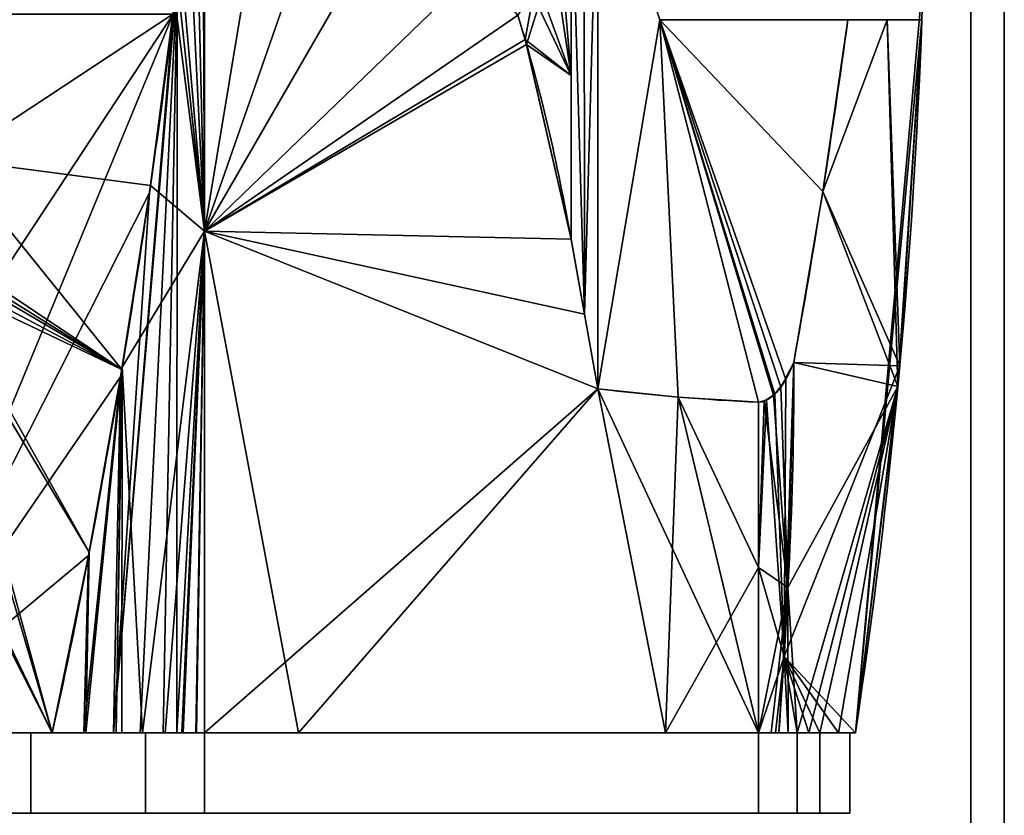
# Model space of a CAD drawing. Extents: x -18 to 409, y -107 to 420.
# Tile 9 of 16: x 242 to 389, y -12 to 106. Entities that reach past the tile are written whole.
import ezdxf

# ---------------------------------------------------------------- set-up
doc = ezdxf.new("R2010")
doc.units = 0
doc.header["$MEASUREMENT"] = 0
doc.layers.add('1', color=7, linetype='Continuous')

# ---------------------------------------------------------------- blocks, each defined once
blk = doc.blocks.new('UG_SURFACE_004')
at = {"layer": '1', "color": 253, "linetype": 'Continuous'}
for points in [[(194.769993, 0, -125.358552), (124.266811, 107.168071, -141.495571), (265.286893, 107.166536, -141.510636)], [(265.286893, 107.166536, -141.510636), (221.005425, 0, -125.358552), (194.769993, 0, -125.358552)], [(221.005425, 0, -125.358552), (265.286893, 107.166536, -141.510636), (261.76852, 80.537036, -138.739392)], [(261.76852, 80.537036, -138.739392), (257.461637, 53.09771, -135.024041), (221.005425, 0, -125.358552)], [(221.005425, 0, -125.358552), (257.461637, 53.09771, -135.024041), (252.695054, 26.431967, -130.582258)], [(252.695054, 26.431967, -130.582258), (247.240841, 0, -125.358552), (221.005425, 0, -125.358552)]]:
    blk.add_3dface(points, dxfattribs=at)
blk = doc.blocks.new('UG_SURFACE_007')
at = {"layer": '1', "color": 253, "linetype": 'Continuous'}
for points in [[(376.978487, 106.343254, 70.776023), (367.06841, 0, -59.83384), (377.193242, 112.854585)], [(377.193242, 112.854585), (367.06841, 0, -59.83384), (376.978487, 106.343254, -70.776023)], [(376.978487, 106.343254, -70.776023), (377.091467, 109.598733, -70.840165), (377.193242, 112.854585)], [(377.193242, 112.854585), (377.091467, 109.598733, 70.840165), (376.978487, 106.343254, 70.776023)], [(377.091467, 109.598733, -70.840165), (377.193242, 112.854585, -70.897929), (377.193242, 112.854585)], [(377.193242, 112.854585), (377.193242, 112.854585, 70.897929), (377.091467, 109.598733, 70.840165)], [(376.978487, 106.343254, -70.776023), (367.06841, 0, -59.83384), (373.396844, 51.655885, -65.652393)], [(373.684615, 54.749951, 66.080444), (367.06841, 0, -59.83384), (376.978487, 106.343254, 70.776023)], [(376.978487, 106.343254, -72.544992), (376.978487, 106.343254, -70.776023), (373.396844, 51.655885, -65.652393)], [(373.396844, 51.655885, -65.652393), (376.978487, 106.343254, -74.313954), (376.978487, 106.343254, -72.544992)], [(376.978487, 106.343254, 72.544992), (376.978487, 106.343254, 74.313954), (373.684615, 54.749951, 66.080444)], [(376.978487, 106.343254, 70.776023), (376.978487, 106.343254, 72.544992), (373.684615, 54.749951, 66.080444)], [(367.06841, 0), (367.06841, 0, -59.83384), (373.684615, 54.749951, 66.080444)], [(373.684615, 54.749951, 66.080444), (367.06841, 0, 59.83384), (367.06841, 0)]]:
    blk.add_3dface(points, dxfattribs=at)
blk = doc.blocks.new('UG_SURFACE_012')
at = {"layer": '1', "color": 253, "linetype": 'Continuous'}
for points in [[(219.445124, 0, -124.698043), (194.769993, 0, -125.358552), (247.240841, 0, -125.358552)], [(247.240841, 0, -125.358552), (244.049564, 0, -122.718386), (219.445124, 0, -124.698043)], [(244.049564, 0, -122.718386), (247.240841, 0, -125.358552), (251.981854, 0, -123.811148)], [(256.40139, 0, -121.500432), (260.377556, 0, -118.490137), (261.193246, 0, -114.51529), (244.049564, 0, -122.718386)], [(244.049564, 0, -122.718386), (251.981854, 0, -123.811148), (256.40139, 0, -121.500432)], [(260.377556, 0, -118.490137), (263.800651, 0, -114.863291), (261.193246, 0, -114.51529)], [(268.681109, 0, -106.0232), (269.978642, 0, -100.877993), (269.978642, 0, -97.662605), (261.193246, 0, -114.51529)], [(261.193246, 0, -114.51529), (263.800651, 0, -114.863291), (266.57632, 0, -110.719927)], [(261.193246, 0, -114.51529), (266.57632, 0, -110.719927), (268.681109, 0, -106.0232)], [(311.421543, 0, -91.153093), (269.978642, 0, -97.662605), (269.978642, 0, -100.877993), (338.763952, 0, -89.308061)], [(338.763952, 0, -89.308061), (352.629274, 0, -86.506553), (352.629274, 0, -83.291166), (311.421543, 0, -91.153093)], [(354.514509, 0, -85.890412), (355.649769, 0, -85.339397), (355.725944, 0, -82.081556), (352.629274, 0, -83.291166)], [(352.629274, 0, -83.291166), (352.629274, 0, -86.506553), (354.514509, 0, -85.890412)], [(355.649769, 0, -85.339397), (357.029051, 0, -82.712375), (358.369201, 0, -80.065161), (355.725944, 0, -82.081556)]]:
    blk.add_3dface(points, dxfattribs=at)
blk = doc.blocks.new('UG_SURFACE_016')
at = {"layer": '1', "color": 253, "linetype": 'Continuous'}
for points in [[(337.874204, 106.343254, 102.964893), (333.324403, 120.368116, 103.967354), (328.644395, 134.34799, 104.998499), (328.644395, 51.300857, 104.998499)], [(337.874204, 106.343254, 102.964893), (328.644395, 51.300857, 104.998499), (340.619236, 50.075393, 102.360077)], [(362.191886, 80.728211, 97.606957), (365.93169, 106.343254, 96.78296), (337.874204, 106.343254, 102.964893)], [(356.679112, 52.700508, 98.821588), (357.863456, 55.224791, 98.560639), (362.191886, 80.728211, 97.606957), (337.874204, 106.343254, 102.964893)], [(355.040431, 50.491232, 99.182643), (356.679112, 52.700508, 98.821588), (337.874204, 106.343254, 102.964893)], [(352.629274, 49.290467, 99.713892), (353.804082, 49.604256, 99.455044), (355.040431, 50.491232, 99.182643), (337.874204, 106.343254, 102.964893)], [(337.874204, 106.343254, 102.964893), (340.619236, 50.075393, 102.360077), (352.629274, 49.290467, 99.713892)]]:
    blk.add_3dface(points, dxfattribs=at)
blk = doc.blocks.new('UG_SURFACE_029')
at = {"layer": '1', "color": 253, "linetype": 'Continuous'}
for points in [[(290.646642, 134.160861, 133.753628), (269.978642, 149.624467, 140.969753), (269.978642, 74.812233, 120.923869)], [(269.978642, 74.812233, 120.923869), (310.675204, 114.104435, 125.072226), (290.646642, 134.160861, 133.753628)], [(316.696078, 107.037254, 122.120529), (310.675204, 114.104435, 125.072226), (269.978642, 74.812233, 120.923869)], [(269.978642, 74.812233, 120.923869), (318.008274, 102.667615, 120.715171), (316.696078, 107.037254, 122.120529)], [(269.978642, 74.812233, 120.923869), (324.645728, 73.592804, 111.716717), (318.008274, 102.667615, 120.715171)], [(328.644395, 51.300857, 104.998499), (326.644093, 62.446158, 108.359255), (269.978642, 74.812233, 120.923869)], [(269.978642, 74.812233, 120.923869), (269.978642, 0, 100.877993), (283.97584, 0, 98.834716)], [(269.978642, 74.812233, 120.923869), (283.97584, 0, 98.834716), (328.644395, 51.300857, 104.998499)], [(269.978642, 74.812233, 120.923869), (326.644093, 62.446158, 108.359255), (324.645728, 73.592804, 111.716717)], [(328.644395, 51.300857, 104.998499), (283.97584, 0, 98.834716), (352.629274, 0, 86.506553)], [(352.629274, 0, 86.506553), (340.619236, 50.075393, 102.360077), (328.644395, 51.300857, 104.998499)], [(352.629274, 24.645234, 93.110226), (352.629274, 49.290467, 99.713892), (340.619236, 50.075393, 102.360077)], [(340.619236, 50.075393, 102.360077), (352.629274, 0, 86.506553), (352.629274, 24.645234, 93.110226)]]:
    blk.add_3dface(points, dxfattribs=at)
blk = doc.blocks.new('UG_SURFACE_030')
at = {"layer": '1', "color": 253, "linetype": 'Continuous'}
blk.add_3dface([(389.276654, -68.016738, 34.675542), (389.276654, 124.465309, 34.675542), (384.27487, 124.465309, 34.675542), (384.27487, -68.018205, 34.675542)], dxfattribs=at)
blk = doc.blocks.new('UG_SURFACE_033')
at = {"layer": '1', "color": 253, "linetype": 'Continuous'}
for points in [[(247.240841, 0, 125.358552), (194.769993, 0, 125.358552), (219.445124, 0, 124.698043)], [(219.445124, 0, 124.698043), (244.049564, 0, 122.718386), (247.240841, 0, 125.358552)], [(256.805182, 0, 121.239968), (252.276391, 0, 123.685248), (247.240841, 0, 125.358552), (244.049564, 0, 122.718386)], [(244.049564, 0, 122.718386), (261.193246, 0, 114.51529), (260.732681, 0, 118.166439), (256.805182, 0, 121.239968)], [(261.193246, 0, 114.51529), (264.097303, 0, 114.485279), (260.732681, 0, 118.166439)], [(266.806304, 0, 110.29803), (264.097303, 0, 114.485279), (261.193246, 0, 114.51529)], [(268.78494, 0, 105.720185), (266.806304, 0, 110.29803), (261.193246, 0, 114.51529)], [(261.193246, 0, 114.51529), (269.978642, 0, 97.662605), (269.978642, 0, 100.877993), (268.78494, 0, 105.720185)], [(283.97584, 0, 98.834716), (269.978642, 0, 100.877993), (269.978642, 0, 97.662605), (311.421543, 0, 91.153093)], [(311.421543, 0, 91.153093), (352.629274, 0, 83.291166), (352.629274, 0, 86.506553), (283.97584, 0, 98.834716)], [(355.163515, 0, 85.593633), (352.629274, 0, 86.506553), (352.629274, 0, 83.291166)], [(352.629274, 0, 83.291166), (355.725944, 0, 82.081556), (355.649769, 0, 85.339397), (355.163515, 0, 85.593633)], [(355.725944, 0, 82.081556), (358.369201, 0, 80.065161), (357.029051, 0, 82.712375), (355.649769, 0, 85.339397)]]:
    blk.add_3dface(points, dxfattribs=at)
blk = doc.blocks.new('UG_SURFACE_043')
at = {"layer": '1', "color": 253, "linetype": 'Continuous'}
for points in [[(356.416464, 11.380262, 87.926842), (357.863456, 55.224791, 98.560639), (356.679112, 52.700508, 98.821588)], [(356.679112, 52.700508, 98.821588), (355.040431, 50.491232, 99.182643), (356.416464, 11.380262, 87.926842)], [(355.040431, 50.491232, 99.182643), (353.804082, 49.604256, 99.455044), (356.416464, 11.380262, 87.926842)], [(352.629274, 24.645234, 93.110226), (356.416464, 11.380262, 87.926842), (353.804082, 49.604256, 99.455044)], [(353.804082, 49.604256, 99.455044), (352.629274, 49.290467, 99.713892), (352.629274, 24.645234, 93.110226)], [(356.416464, 11.380262, 87.926842), (352.629274, 24.645234, 93.110226), (352.629274, 0, 86.506553)], [(352.629274, 0, 86.506553), (355.163515, 0, 85.593633), (356.416464, 11.380262, 87.926842)], [(355.163515, 0, 85.593633), (355.649769, 0, 85.339397), (356.416464, 11.380262, 87.926842)]]:
    blk.add_3dface(points, dxfattribs=at)
blk = doc.blocks.new('UG_SURFACE_049')
at = {"layer": '1', "color": 253, "linetype": 'Continuous'}
blk.add_3dface([(352.629274, 0, 83.291166), (352.629274, -12, 83.291166), (358.369201, -12, 80.065161), (358.369201, 0, 80.065161)], dxfattribs=at)
blk = doc.blocks.new('UG_SURFACE_050')
at = {"layer": '1', "color": 253, "linetype": 'Continuous'}
for points in [[(326.59477, 128.473505, -108.442113), (328.644395, 134.34799, -104.998499), (326.644093, 62.446158, -108.359255)], [(328.644395, 134.34799, -104.998499), (328.644395, 51.300857, -104.998499), (326.644093, 62.446158, -108.359255)], [(326.644093, 62.446158, -108.359255), (324.645728, 73.592804, -111.716717), (324.645728, 122.499637, -111.716717), (326.59477, 128.473505, -108.442113)]]:
    blk.add_3dface(points, dxfattribs=at)
blk = doc.blocks.new('UG_SURFACE_053')
at = {"layer": '1', "color": 253, "linetype": 'Continuous'}
blk.add_3dface([(384.27487, -68.018205, -35.446379), (384.27487, 124.465309, -35.446379), (389.276654, 124.465309, -35.446379), (389.276654, -68.016738, -35.446379)], dxfattribs=at)
blk = doc.blocks.new('UG_SURFACE_058')
at = {"layer": '1', "color": 253, "linetype": 'Continuous'}
for points in [[(269.978642, 74.812233, 120.923869), (269.978642, 149.624467, 140.969753), (269.843727, 148.086488, 141.335681)], [(269.978642, 74.812233, 120.923869), (269.843727, 148.086488, 141.335681), (269.686162, 146.554515, 141.7097)], [(269.686162, 146.554515, 141.7097), (268.583983, 132.912636, 141.911238), (269.978642, 74.812233, 120.923869)], [(269.978642, 74.812233, 120.923869), (268.583983, 132.912636, 141.911238), (266.357899, 116.449557, 142.308861)], [(266.357899, 116.449557, 142.308861), (265.548766, 109.271206, 141.711831), (269.978642, 74.812233, 120.923869)], [(269.978642, 74.812233, 120.923869), (265.548766, 109.271206, 141.711831), (261.926621, 81.628755, 138.869435)], [(269.978642, 74.812233, 120.923869), (261.926621, 81.628755, 138.869435), (257.697403, 54.527793, 135.233626)], [(260.732681, 0, 118.166439), (269.978642, 74.812233, 120.923869), (257.697403, 54.527793, 135.233626)], [(269.978642, 74.812233, 120.923869), (260.732681, 0, 118.166439), (264.097303, 0, 114.485279)], [(264.097303, 0, 114.485279), (266.806304, 0, 110.29803), (269.978642, 74.812233, 120.923869)], [(266.806304, 0, 110.29803), (268.78494, 0, 105.720185), (269.978642, 74.812233, 120.923869)], [(268.78494, 0, 105.720185), (269.978642, 0, 100.877993), (269.978642, 74.812233, 120.923869)], [(256.805182, 0, 121.239968), (257.659912, 0, 120.571092), (257.697403, 54.527793, 135.233626)], [(256.805182, 0, 121.239968), (257.697403, 54.527793, 135.233626), (257.643372, 54.181449, 135.187149)], [(257.697403, 54.527793, 135.233626), (257.659912, 0, 120.571092), (260.732681, 0, 118.166439)], [(252.276391, 0, 123.685248), (257.643372, 54.181449, 135.187149), (252.793878, 26.952848, 130.67694)], [(257.643372, 54.181449, 135.187149), (252.276391, 0, 123.685248), (256.805182, 0, 121.239968)], [(252.793878, 26.952848, 130.67694), (247.240841, 0, 125.358552), (252.276391, 0, 123.685248)]]:
    blk.add_3dface(points, dxfattribs=at)
blk = doc.blocks.new('UG_SURFACE_060')
at = {"layer": '1', "color": 253, "linetype": 'Continuous'}
for points in [[(328.644395, 51.300857, -104.998499), (328.644395, 134.34799, -104.998499), (333.324403, 120.368116, -103.967354), (337.874204, 106.343254, -102.964893)], [(340.619236, 50.075393, -102.360077), (328.644395, 51.300857, -104.998499), (337.874204, 106.343254, -102.964893)], [(337.874204, 106.343254, -102.964893), (365.93169, 106.343254, -96.78296), (362.191886, 80.728211, -97.606957)], [(352.629274, 49.290467, -99.713892), (340.619236, 50.075393, -102.360077), (337.874204, 106.343254, -102.964893)], [(337.874204, 106.343254, -102.964893), (362.191886, 80.728211, -97.606957), (357.863456, 55.224791, -98.560639), (355.959356, 51.569052, -98.980173)], [(354.864269, 50.327253, -99.221453), (353.447616, 49.457166, -99.533588), (352.629274, 49.290467, -99.713892), (337.874204, 106.343254, -102.964893)], [(337.874204, 106.343254, -102.964893), (355.959356, 51.569052, -98.980173), (354.864269, 50.327253, -99.221453)]]:
    blk.add_3dface(points, dxfattribs=at)
blk = doc.blocks.new('UG_SURFACE_070')
at = {"layer": '1', "color": 253, "linetype": 'Continuous'}
for points in [[(265.273184, 107.168071, 141.495571), (232.361078, 107.199512, 141.106084), (232.361078, 85.5124, 139.321044)], [(232.361078, 85.5124, 139.321044), (261.926621, 81.628755, 138.869435), (265.273184, 107.168071, 141.495571)], [(231.395274, 71.655817, 137.631103), (257.643372, 54.181449, 135.187149), (232.361078, 85.5124, 139.321044)], [(232.361078, 85.5124, 139.321044), (257.643372, 54.181449, 135.187149), (261.926621, 81.628755, 138.869435)], [(257.643372, 54.181449, 135.187149), (231.395274, 71.655817, 137.631103), (231.62365, 70.323572, 137.457088)], [(231.533766, 69.48036, 137.34591), (231.035143, 68.235099, 137.180224), (257.643372, 54.181449, 135.187149)], [(257.643372, 54.181449, 135.187149), (231.62365, 70.323572, 137.457088), (231.533766, 69.48036, 137.34591)], [(257.643372, 54.181449, 135.187149), (231.035143, 68.235099, 137.180224), (230.159342, 67.229979, 137.04519)], [(214.708641, 67.229979, 137.04519), (213.554874, 66.569865, 136.955887), (247.240841, 0, 125.358552)], [(221.005425, 0, 125.358552), (247.240841, 0, 125.358552), (213.554874, 66.569865, 136.955887)], [(247.240841, 0, 125.358552), (227.696776, 66.324241, 136.922523), (214.708641, 67.229979, 137.04519)], [(247.240841, 0, 125.358552), (229.005575, 66.569865, 136.955887), (227.696776, 66.324241, 136.922523)], [(252.793878, 26.952848, 130.67694), (230.159342, 67.229979, 137.04519), (229.005575, 66.569865, 136.955887)], [(229.005575, 66.569865, 136.955887), (247.240841, 0, 125.358552), (252.793878, 26.952848, 130.67694)], [(230.159342, 67.229979, 137.04519), (252.793878, 26.952848, 130.67694), (257.643372, 54.181449, 135.187149)]]:
    blk.add_3dface(points, dxfattribs=at)
blk = doc.blocks.new('UG_SURFACE_072')
at = {"layer": '1', "color": 253, "linetype": 'Continuous'}
for points in [[(145.490438, 0, 122.718386), (145.490438, -12, 122.718386), (194.769993, -12, 125.358552), (194.769993, 0, 125.358552)], [(194.769993, 0, 125.358552), (194.769993, -12, 125.358552), (244.049564, -12, 122.718386), (244.049564, 0, 122.718386)]]:
    blk.add_3dface(points, dxfattribs=at)
blk = doc.blocks.new('UG_SURFACE_073')
at = {"layer": '1', "color": 253, "linetype": 'Continuous'}
blk.add_3dface([(358.369201, 0, 80.065161), (358.369201, -12, 80.065161), (361.756653, -12, 72.895259), (361.756653, 0, 72.895259)], dxfattribs=at)
blk = doc.blocks.new('UG_SURFACE_080')
at = {"layer": '1', "color": 253, "linetype": 'Continuous'}
for points in [[(362.191886, 80.728211, 97.606957), (373.684615, 54.749951, 66.080444), (371.783376, 106.343254, 85.709862)], [(371.783376, 106.343254, 85.709862), (365.93169, 106.343254, 96.78296), (362.191886, 80.728211, 97.606957)], [(373.684615, 54.749951, 66.080444), (376.978487, 106.343254, 74.313954), (371.783376, 106.343254, 85.709862)], [(373.684615, 54.749951, 66.080444), (362.191886, 80.728211, 97.606957), (357.863456, 55.224791, 98.560639)], [(373.684615, 54.749951, 66.080444), (357.863456, 55.224791, 98.560639), (356.416464, 11.380262, 87.926842)], [(356.416464, 11.380262, 87.926842), (367.06841, 0, 59.83384), (373.684615, 54.749951, 66.080444)], [(356.416464, 11.380262, 87.926842), (355.649769, 0, 85.339397), (357.029051, 0, 82.712375)], [(364.527762, 0, 66.411406), (367.06841, 0, 59.83384), (356.416464, 11.380262, 87.926842)], [(361.756653, 0, 72.895259), (364.527762, 0, 66.411406), (356.416464, 11.380262, 87.926842)], [(360.098481, 0, 76.497011), (361.756653, 0, 72.895259), (356.416464, 11.380262, 87.926842)], [(358.369201, 0, 80.065161), (360.098481, 0, 76.497011), (356.416464, 11.380262, 87.926842)], [(357.029051, 0, 82.712375), (358.369201, 0, 80.065161), (356.416464, 11.380262, 87.926842)]]:
    blk.add_3dface(points, dxfattribs=at)
blk = doc.blocks.new('UG_SURFACE_082')
at = {"layer": '1', "color": 253, "linetype": 'Continuous'}
for points in [[(319.859415, 111.313999, -118.557736), (324.645728, 122.499637, -111.716717), (324.645728, 98.046221, -111.716717)], [(318.992764, 109.944828, -119.595066), (319.859415, 111.313999, -118.557736), (324.645728, 98.046221, -111.716717)], [(317.795813, 103.399195, -120.949261), (316.696078, 107.037254, -122.120529), (318.992764, 109.944828, -119.595066)], [(318.992764, 109.944828, -119.595066), (324.645728, 98.046221, -111.716717), (317.795813, 103.399195, -120.949261)], [(324.645728, 98.046221, -111.716717), (324.645728, 73.592804, -111.716717), (317.795813, 103.399195, -120.949261)]]:
    blk.add_3dface(points, dxfattribs=at)
blk = doc.blocks.new('UG_SURFACE_084')
at = {"layer": '1', "color": 253, "linetype": 'Continuous'}
for points in [[(389.276654, 186.518684, 4.18697), (389.276654, -68.016738, 34.675542), (389.276654, -68.016738, -35.446379), (389.276654, 124.465309, -35.446379)], [(389.276654, 124.465309, 34.675542), (389.276654, -68.016738, 34.675542), (389.276654, 186.518684, 4.18697)]]:
    blk.add_3dface(points, dxfattribs=at)
blk = doc.blocks.new('UG_SURFACE_092')
at = {"layer": '1', "color": 253, "linetype": 'Continuous'}
for points in [[(244.049564, 0, 122.718386), (244.049564, -12, 122.718386), (261.193246, -12, 114.51529), (261.193246, 0, 114.51529)], [(261.193246, 0, 114.51529), (261.193246, -12, 114.51529), (269.978642, -12, 97.662605), (269.978642, 0, 97.662605)]]:
    blk.add_3dface(points, dxfattribs=at)
blk = doc.blocks.new('UG_SURFACE_097')
at = {"layer": '1', "color": 253, "linetype": 'Continuous'}
for points in [[(269.843757, 148.08692, -141.335577), (269.978642, 149.624467, -140.969753), (269.978642, 74.812233, -120.923869)], [(269.686162, 146.554515, -141.7097), (269.843757, 148.08692, -141.335577), (269.978642, 74.812233, -120.923869)], [(269.978642, 74.812233, -120.923869), (267.552406, 124.249287, -142.097071), (269.686162, 146.554515, -141.7097)], [(266.357899, 116.449557, -142.308861), (267.552406, 124.249287, -142.097071), (269.978642, 74.812233, -120.923869)], [(265.910327, 112.500422, -141.977966), (266.357899, 116.449557, -142.308861), (269.978642, 74.812233, -120.923869)], [(265.419811, 108.172536, -141.615331), (265.910327, 112.500422, -141.977966), (256.40139, 0, -121.500432)], [(260.377556, 0, -118.490137), (256.40139, 0, -121.500432), (265.910327, 112.500422, -141.977966)], [(265.910327, 112.500422, -141.977966), (263.800651, 0, -114.863291), (260.377556, 0, -118.490137)], [(265.910327, 112.500422, -141.977966), (265.856713, 0, -111.794129), (263.800651, 0, -114.863291)], [(265.856713, 0, -111.794129), (265.910327, 112.500422, -141.977966), (269.978642, 74.812233, -120.923869)], [(261.76852, 80.537036, -138.739392), (265.419811, 108.172536, -141.615331), (256.40139, 0, -121.500432)], [(257.461637, 53.09771, -135.024041), (261.76852, 80.537036, -138.739392), (256.40139, 0, -121.500432)], [(269.978642, 74.812233, -120.923869), (266.57632, 0, -110.719927), (265.856713, 0, -111.794129)], [(269.978642, 74.812233, -120.923869), (268.681109, 0, -106.0232), (266.57632, 0, -110.719927)], [(269.978642, 74.812233, -120.923869), (269.978642, 0, -100.877993), (268.681109, 0, -106.0232)], [(252.695054, 26.431967, -130.582258), (257.461637, 53.09771, -135.024041), (251.981854, 0, -123.811148)], [(256.40139, 0, -121.500432), (251.981854, 0, -123.811148), (257.461637, 53.09771, -135.024041)], [(251.981854, 0, -123.811148), (247.240841, 0, -125.358552), (252.695054, 26.431967, -130.582258)]]:
    blk.add_3dface(points, dxfattribs=at)
blk = doc.blocks.new('UG_SURFACE_101')
at = {"layer": '1', "color": 253, "linetype": 'Continuous'}
blk.add_3dface([(358.369201, 0, -80.065161), (358.369201, -12, -80.065161), (352.629274, -12, -83.291166), (352.629274, 0, -83.291166)], dxfattribs=at)
blk = doc.blocks.new('UG_SURFACE_105')
at = {"layer": '1', "color": 253, "linetype": 'Continuous'}
blk.add_3dface([(269.978642, 0, 97.662605), (269.978642, -12, 97.662605), (352.629274, -12, 83.291166), (352.629274, 0, 83.291166)], dxfattribs=at)
blk = doc.blocks.new('UG_SURFACE_108')
at = {"layer": '1', "color": 253, "linetype": 'Continuous'}
for points in [[(261.193246, 0, -114.51529), (261.193246, -12, -114.51529), (244.049564, -12, -122.718386), (244.049564, 0, -122.718386)], [(269.978642, 0, -97.662605), (269.978642, -12, -97.662605), (261.193246, -12, -114.51529), (261.193246, 0, -114.51529)]]:
    blk.add_3dface(points, dxfattribs=at)
blk = doc.blocks.new('UG_SURFACE_110')
at = {"layer": '1', "color": 253, "linetype": 'Continuous'}
for points in [[(361.756653, 0, 72.895259), (361.756653, -12, 72.895259), (366.251826, -12), (366.251826, 0)], [(366.251826, 0), (366.251826, -12), (361.756653, -12, -72.895259), (361.756653, 0, -72.895259)]]:
    blk.add_3dface(points, dxfattribs=at)
blk = doc.blocks.new('UG_SURFACE_120')
at = {"layer": '1', "color": 253, "linetype": 'Continuous'}
blk.add_3dface([(352.629274, 0, -83.291166), (352.629274, -12, -83.291166), (269.978642, -12, -97.662605), (269.978642, 0, -97.662605)], dxfattribs=at)
blk = doc.blocks.new('UG_SURFACE_122')
at = {"layer": '1', "color": 253, "linetype": 'Continuous'}
for points in [[(269.978642, 74.812233, -120.923869), (269.978642, 149.624467, -140.969753), (281.091511, 141.947001, -137.303263)], [(269.978642, 74.812233, -120.923869), (281.091511, 141.947001, -137.303263), (299.495459, 125.938565, -130.129442)], [(269.978642, 74.812233, -120.923869), (299.495459, 125.938565, -130.129442), (316.696078, 107.037254, -122.120529)], [(316.696078, 107.037254, -122.120529), (317.795813, 103.399195, -120.949261), (269.978642, 74.812233, -120.923869)], [(317.795813, 103.399195, -120.949261), (324.645728, 73.592804, -111.716717), (269.978642, 74.812233, -120.923869)], [(328.644395, 51.300857, -104.998499), (269.978642, 0, -100.877993), (269.978642, 74.812233, -120.923869)], [(324.645728, 73.592804, -111.716717), (326.644093, 62.446158, -108.359255), (269.978642, 74.812233, -120.923869)], [(269.978642, 74.812233, -120.923869), (326.644093, 62.446158, -108.359255), (328.644395, 51.300857, -104.998499)], [(338.763952, 0, -89.308061), (269.978642, 0, -100.877993), (328.644395, 51.300857, -104.998499)], [(328.644395, 51.300857, -104.998499), (340.619236, 50.075393, -102.360077), (338.763952, 0, -89.308061)], [(352.629274, 24.645234, -93.110226), (338.763952, 0, -89.308061), (340.619236, 50.075393, -102.360077)], [(340.619236, 50.075393, -102.360077), (352.629274, 49.290467, -99.713892), (352.629274, 24.645234, -93.110226)], [(352.629274, 24.645234, -93.110226), (352.629274, 0, -86.506553), (338.763952, 0, -89.308061)]]:
    blk.add_3dface(points, dxfattribs=at)
blk = doc.blocks.new('UG_SURFACE_145')
at = {"layer": '1', "color": 253, "linetype": 'Continuous'}
for points in [[(194.769993, 0, -125.358552), (194.769993, -12, -125.358552), (145.490438, -12, -122.718386), (145.490438, 0, -122.718386)], [(244.049564, 0, -122.718386), (244.049564, -12, -122.718386), (194.769993, -12, -125.358552), (194.769993, 0, -125.358552)]]:
    blk.add_3dface(points, dxfattribs=at)
blk = doc.blocks.new('UG_SURFACE_147')
at = {"layer": '1', "color": 253, "linetype": 'Continuous'}
for points in [[(355.959356, 51.569052, -98.980173), (357.863456, 55.224791, -98.560639), (357.005835, 21.689814, -90.277545)], [(357.005835, 21.689814, -90.277545), (354.864269, 50.327253, -99.221453), (355.959356, 51.569052, -98.980173)], [(357.005835, 21.689814, -90.277545), (353.447616, 49.457166, -99.533588), (354.864269, 50.327253, -99.221453)], [(352.629274, 24.645234, -93.110226), (352.629274, 49.290467, -99.713892), (353.447616, 49.457166, -99.533588)], [(353.447616, 49.457166, -99.533588), (357.005835, 21.689814, -90.277545), (352.629274, 24.645234, -93.110226)], [(352.629274, 0, -86.506553), (352.629274, 24.645234, -93.110226), (357.005835, 21.689814, -90.277545)], [(357.005835, 21.689814, -90.277545), (354.514509, 0, -85.890412), (352.629274, 0, -86.506553)], [(357.005835, 21.689814, -90.277545), (355.649769, 0, -85.339397), (354.514509, 0, -85.890412)]]:
    blk.add_3dface(points, dxfattribs=at)
blk = doc.blocks.new('UG_SURFACE_154')
at = {"layer": '1', "color": 253, "linetype": 'Continuous'}
for points in [[(326.644093, 62.446158, 108.359255), (328.644395, 134.34799, 104.998499), (324.851274, 123.147264, 111.371383)], [(326.644093, 62.446158, 108.359255), (328.644395, 51.300857, 104.998499), (328.644395, 134.34799, 104.998499)], [(324.851274, 123.147264, 111.371383), (324.645728, 122.499637, 111.716717), (324.645728, 73.592804, 111.716717), (326.644093, 62.446158, 108.359255)]]:
    blk.add_3dface(points, dxfattribs=at)
blk = doc.blocks.new('UG_SURFACE_158')
at = {"layer": '1', "color": 253, "linetype": 'Continuous'}
for points in [[(366.251826, 0), (361.756653, 0, -72.895259), (364.527762, 0, -66.411406), (367.06841, 0, -59.83384)], [(367.06841, 0, 59.83384), (364.527762, 0, 66.411406), (361.756653, 0, 72.895259), (366.251826, 0)], [(367.06841, 0, -59.83384), (367.06841, 0, 59.83384), (366.251826, 0)]]:
    blk.add_3dface(points, dxfattribs=at)
blk = doc.blocks.new('UG_SURFACE_166')
at = {"layer": '1', "color": 253, "linetype": 'Continuous'}
blk.add_3dface([(358.369201, -12, -80.065161), (358.369201, 0, -80.065161), (361.756653, 0, -72.895259), (361.756653, -12, -72.895259)], dxfattribs=at)
blk = doc.blocks.new('UG_SURFACE_175')
at = {"layer": '1', "color": 253, "linetype": 'Continuous'}
for points in [[(384.27487, 124.465309, -35.446379), (384.27487, -68.018205, -35.446379), (384.27487, 190.085545, -3.183901)], [(384.27487, 190.085545, -3.183901), (384.27487, -68.018205, -35.446379), (384.27487, -68.018205, 34.675542), (384.27487, 124.465309, 34.675542)]]:
    blk.add_3dface(points, dxfattribs=at)
blk = doc.blocks.new('UG_SURFACE_176')
at = {"layer": '1', "color": 253, "linetype": 'Continuous'}
for points in [[(119.561344, -12, 97.662605), (73.265813, -12, 65.32269), (76.384708, -12, 57.79301), (269.978642, -12, 97.662605)], [(194.769993, -12, -125.358552), (244.049564, -12, -122.718386), (73.265813, -12, 50.26333)], [(76.384708, -12, 57.79301), (73.265813, -12, 50.26333), (244.049564, -12, -122.718386), (261.193246, -12, -114.51529)], [(366.251826, -12), (361.756653, -12, 72.895259), (76.384708, -12, 57.79301)], [(355.725944, -12, -82.081556), (358.369201, -12, -80.065161), (360.098481, -12, -76.497011), (76.384708, -12, 57.79301)], [(311.421543, -12, 91.153093), (269.978642, -12, 97.662605), (76.384708, -12, 57.79301)], [(76.384708, -12, 57.79301), (269.978642, -12, -97.662605), (311.421543, -12, -91.153093)], [(76.384708, -12, 57.79301), (360.098481, -12, -76.497011), (361.756653, -12, -72.895259), (366.251826, -12)], [(76.384708, -12, 57.79301), (361.756653, -12, 72.895259), (360.098481, -12, 76.497011)], [(76.384708, -12, 57.79301), (311.421543, -12, -91.153093), (352.629274, -12, -83.291166)], [(352.629274, -12, 83.291166), (311.421543, -12, 91.153093), (76.384708, -12, 57.79301), (360.098481, -12, 76.497011)], [(261.193246, -12, -114.51529), (269.978642, -12, -97.662605), (76.384708, -12, 57.79301)], [(76.384708, -12, 57.79301), (352.629274, -12, -83.291166), (355.725944, -12, -82.081556)], [(244.049564, -12, 122.718386), (194.769993, -12, 125.358552), (119.561344, -12, 97.662605), (269.978642, -12, 97.662605)], [(269.978642, -12, 97.662605), (261.193246, -12, 114.51529), (244.049564, -12, 122.718386)], [(360.098481, -12, 76.497011), (358.369201, -12, 80.065161), (355.725944, -12, 82.081556), (352.629274, -12, 83.291166)]]:
    blk.add_3dface(points, dxfattribs=at)
blk = doc.blocks.new('UG_SURFACE_185')
at = {"layer": '1', "color": 253, "linetype": 'Continuous'}
for points in [[(324.645728, 98.046221, 111.716717), (324.645728, 122.499637, 111.716717), (322.960615, 117.736489, 114.377126)], [(322.960615, 117.736489, 114.377126), (322.023183, 115.512662, 115.727432), (324.645728, 98.046221, 111.716717)], [(322.023183, 115.512662, 115.727432), (316.696078, 107.037254, 122.120529), (318.008274, 102.667615, 120.715171)], [(324.645728, 98.046221, 111.716717), (322.023183, 115.512662, 115.727432), (318.008274, 102.667615, 120.715171)], [(318.008274, 102.667615, 120.715171), (324.645728, 73.592804, 111.716717), (324.645728, 98.046221, 111.716717)]]:
    blk.add_3dface(points, dxfattribs=at)
blk = doc.blocks.new('UG_SURFACE_190')
at = {"layer": '1', "color": 253, "linetype": 'Continuous'}
for points in [[(362.191886, 80.728211, -97.606957), (365.93169, 106.343254, -96.78296), (371.783376, 106.343254, -85.709862)], [(371.783376, 106.343254, -85.709862), (373.396844, 51.655885, -65.652393), (362.191886, 80.728211, -97.606957)], [(371.783376, 106.343254, -85.709862), (376.978487, 106.343254, -74.313954), (373.396844, 51.655885, -65.652393)], [(357.863456, 55.224791, -98.560639), (362.191886, 80.728211, -97.606957), (373.396844, 51.655885, -65.652393)], [(373.396844, 51.655885, -65.652393), (357.005835, 21.689814, -90.277545), (357.863456, 55.224791, -98.560639)], [(357.005835, 21.689814, -90.277545), (373.396844, 51.655885, -65.652393), (358.369201, 0, -80.065161)], [(373.396844, 51.655885, -65.652393), (360.098481, 0, -76.497011), (358.369201, 0, -80.065161)], [(373.396844, 51.655885, -65.652393), (361.756653, 0, -72.895259), (360.098481, 0, -76.497011)], [(373.396844, 51.655885, -65.652393), (364.527762, 0, -66.411406), (361.756653, 0, -72.895259)], [(373.396844, 51.655885, -65.652393), (367.06841, 0, -59.83384), (364.527762, 0, -66.411406)], [(357.029051, 0, -82.712375), (355.649769, 0, -85.339397), (357.005835, 21.689814, -90.277545)], [(358.369201, 0, -80.065161), (357.029051, 0, -82.712375), (357.005835, 21.689814, -90.277545)]]:
    blk.add_3dface(points, dxfattribs=at)

msp = doc.modelspace()

# ---------------------------------------------------------------- linework, layer by layer
at = {"layer": '1', "color": 43, "linetype": 'Continuous'}
for p, q in [((269.98, 149.62, 140.97), (269.98, 0, 100.88)), ((269.98, 149.62, -140.97), (269.98, 0, -100.88)), ((328.64, 134.35, -105), (328.64, 51.3, -105)), ((328.64, 134.35, 105), (328.64, 51.3, 105)), ((384.27, -68.02, 34.68), (384.27, 124.47, 34.68)), ((384.27, 124.47, -35.45), (384.27, -68.02, -35.45)), ((389.28, 124.47, 34.68), (389.28, -68.02, 34.68)), ((389.28, -68.02, -35.45), (389.28, 124.47, -35.45)), ((324.65, 122.5, 111.72), (324.65, 73.59, 111.72)), ((324.65, 122.5, -111.72), (324.65, 73.59, -111.72)), ((352.63, 49.29, -99.71), (352.63, 0, -86.51)), ((352.63, 49.29, 99.71), (352.63, 0, 86.51)), ((247.24, 0, -125.36), (194.77, 0, -125.36)), ((247.24, 0, 125.36), (194.77, 0, 125.36)), ((244.05, -12, -122.72), (244.05, 0, -122.72)), ((244.05, -12, 122.72), (244.05, 0, 122.72)), ((269.98, -12, -97.66), (269.98, 0, -97.66)), ((269.98, -12, 97.66), (269.98, 0, 97.66)), ((352.63, -12, -83.29), (352.63, 0, -83.29)), ((352.63, -12, 83.29), (352.63, 0, 83.29)), ((358.37, 0, 80.07), (358.37, -12, 80.07)), ((358.37, -12, -80.07), (358.37, 0, -80.07)), ((361.76, -12, 72.9), (361.76, 0, 72.9)), ((361.76, 0, -72.9), (361.76, -12, -72.9)), ((367.07, 0, -59.83), (367.07, 0, 59.83))]:
    msp.add_line(p, q, dxfattribs=at)
at = {"layer": '1', "color": 43, "linetype": 'Continuous', "extrusion": (1.034e-13, -1, 0)}
for centre, radius, start, end in [((194.77, 335.87), 461.23, 270, 276.1334), ((194.77, -335.87), 461.23, 83.8666, 90), ((240.33, -92.92), 30.03, 277.1227, 350.9147), ((240.33, 92.92), 30.03, 9.0853, 82.8773), ((91.79, 1171.94), 1282.05, 277.98917, 281.73898), ((91.79, -1171.94), 1282.05, 78.26102, 82.01083), ((349.87, 71.67), 11.94, 44.661, 76.6646), ((349.87, -71.67), 11.94, 283.3354, 315.339), ((-227.04, 0), 593.29, -7.0575, 7.0575), ((194.77, 335.87, 12), 461.23, 263.8666, 276.1334), ((194.77, -335.87, 12), 461.23, 83.8666, 96.1334), ((240.33, -92.92, 12), 30.03, 277.1227, 350.9147), ((240.33, 92.92, 12), 30.03, 9.0853, 82.8773), ((91.79, -1171.94, 12), 1282.05, 78.26102, 82.01083), ((91.79, 1171.94, 12), 1282.05, 277.98917, 281.73898), ((349.87, -71.67, 12), 11.94, 283.3354, 315.339), ((349.87, 71.67, 12), 11.94, 44.661, 76.6646), ((-227.04, 0, 12), 593.29, -7.0575, 7.0575)]:
    msp.add_arc(centre, radius, start, end, dxfattribs=at)
at = {"layer": '1', "color": 43, "linetype": 'Continuous', "extrusion": (0, 1, 0)}
for start, end in [(151.8734, 153.5747), (153.5747, 155.8481), (155.8481, 159.8912)]:
    msp.add_arc((-179.39, -8.88), 199.86, start, end, dxfattribs=at)
at = {"layer": '1', "color": 43, "linetype": 'Continuous', "extrusion": (0, -1, 0)}
for centre, start, end in [((179.39, 8.88), 331.8734, 333.5747), ((179.39, 8.88), 333.5747, 335.8481), ((179.39, 8.88), 335.8481, 339.8912), ((179.39, -8.88, 12), 24.1519, 26.4253), ((179.39, 8.88, 12), 333.5747, 335.8481)]:
    msp.add_arc(centre, 199.86, start, end, dxfattribs=at)
at = {"layer": '1', "color": 43, "linetype": 'Continuous'}
for points, knots in [([(266.36, 116.45, -142.31), (264.22, 96.74, -140.75), (261.42, 77.15, -138.54), (256.63, 48, -134.29), (254.93, 38.33, -132.72), (251.31, 19.07, -129.27), (249.43, 9.49, -127.38), (247.24, 0, -125.36)], [0, 0, 0, 0, 0.5, 0.5, 0.75, 0.75, 1, 1, 1, 1]), ([(247.24, 0, 125.36), (249.43, 9.49, 127.38), (251.31, 19.07, 129.27), (254.93, 38.33, 132.72), (256.63, 48, 134.29), (261.42, 77.15, 138.54), (264.22, 96.74, 140.75), (266.36, 116.45, 142.31)], [0, 0, 0, 0, 0.25, 0.25, 0.5, 0.5, 1, 1, 1, 1]), ([(357.86, 55.22, -98.56), (357.36, 53.94, -98.67), (356.77, 52.69, -98.8), (355.13, 50.42, -99.16), (354.02, 49.38, -99.41), (352.63, 49.29, -99.71)], [0, 0, 0, 0, 0.5, 0.5, 1, 1, 1, 1]), ([(352.63, 49.29, 99.71), (354.01, 49.38, 99.41), (355.13, 50.42, 99.16), (356.75, 52.66, 98.81), (357.35, 53.93, 98.67), (357.86, 55.22, 98.56)], [0, 0, 0, 0, 0.5, 0.5, 1, 1, 1, 1]), ([(269.98, 0, 100.88), (269.04, 0, 106.72), (266.34, 0, 112.25), (258.31, 0, 120.9), (253, 0, 124), (247.24, 0, 125.36)], [0, 0, 0, 0, 0.5, 0.5, 1, 1, 1, 1]), ([(247.24, 0, -125.36), (253, 0, -124), (258.32, 0, -120.89), (266.34, 0, -112.25), (269.04, 0, -106.72), (269.98, 0, -100.88)], [0, 0, 0, 0, 0.5, 0.5, 1, 1, 1, 1])]:
    msp.add_open_spline(points, degree=3, knots=knots, dxfattribs=at)
for points in [[(316.7, 107.04, 122.12), (320.11, 96.13, 118.59), (322.62, 84.91, 115.12), (324.65, 73.59, 111.72)], [(324.65, 73.59, -111.72), (322.62, 84.91, -115.12), (320.12, 96.1, -118.58), (316.7, 107.04, -122.12)], [(365.93, 106.34, -96.78), (363.63, 89.23, -97.29), (360.95, 72.19, -97.88), (357.86, 55.22, -98.56)], [(357.86, 55.22, 98.56), (360.95, 72.19, 97.88), (363.63, 89.23, 97.29), (365.93, 106.34, 96.78)], [(367.07, 0, -59.83), (372.41, 35.51, -62.91), (375.69, 70.92, -68.03), (376.98, 106.34, -74.31)], [(376.98, 106.34, 74.31), (375.69, 70.92, 68.03), (372.41, 35.51, 62.91), (367.07, 0, 59.83)], [(328.64, 51.3, -105), (327.31, 58.73, -107.24), (325.98, 66.16, -109.48), (324.65, 73.59, -111.72)], [(324.65, 73.59, 111.72), (325.98, 66.16, 109.48), (327.31, 58.73, 107.24), (328.64, 51.3, 105)], [(357.86, 55.22, 98.56), (358, 36.94, 93.53), (356.98, 18.43, 89.54), (355.65, 0, 85.34)], [(355.65, 0, -85.34), (356.98, 18.43, -89.54), (358, 36.95, -93.54), (357.86, 55.22, -98.56)], [(352.63, 49.29, -99.71), (344.61, 49.67, -101.48), (336.62, 50.34, -103.24), (328.64, 51.3, -105)], [(328.64, 51.3, 105), (336.62, 50.34, 103.24), (344.61, 49.67, 101.48), (352.63, 49.29, 99.71)], [(352.63, 0, 86.51), (325.24, 0, 92.2), (297.69, 0, 96.99), (269.98, 0, 100.88)], [(269.98, 0, -100.88), (297.69, 0, -96.99), (325.24, 0, -92.2), (352.63, 0, -86.51)], [(352.63, 0, -86.51), (353.69, 0, -86.26), (354.7, 0, -85.86), (355.65, 0, -85.34)], [(355.65, 0, 85.34), (354.7, 0, 85.86), (353.69, 0, 86.26), (352.63, 0, 86.51)]]:
    msp.add_open_spline(points, degree=3, dxfattribs=at)

# ---------------------------------------------------------------- block references
for name in ['UG_SURFACE_175', 'UG_SURFACE_084', 'UG_SURFACE_004', 'UG_SURFACE_070', 'UG_SURFACE_058', 'UG_SURFACE_097', 'UG_SURFACE_029', 'UG_SURFACE_122', 'UG_SURFACE_050', 'UG_SURFACE_154', 'UG_SURFACE_016', 'UG_SURFACE_060', 'UG_SURFACE_030', 'UG_SURFACE_053', 'UG_SURFACE_082', 'UG_SURFACE_185', 'UG_SURFACE_007', 'UG_SURFACE_080', 'UG_SURFACE_190', 'UG_SURFACE_043', 'UG_SURFACE_147', 'UG_SURFACE_072', 'UG_SURFACE_145', 'UG_SURFACE_012', 'UG_SURFACE_033', 'UG_SURFACE_092', 'UG_SURFACE_108', 'UG_SURFACE_105', 'UG_SURFACE_120', 'UG_SURFACE_049', 'UG_SURFACE_101', 'UG_SURFACE_073', 'UG_SURFACE_166', 'UG_SURFACE_110', 'UG_SURFACE_158', 'UG_SURFACE_176']:
    msp.add_blockref(name, (0, 0))

doc.saveas('drawing.dxf')
